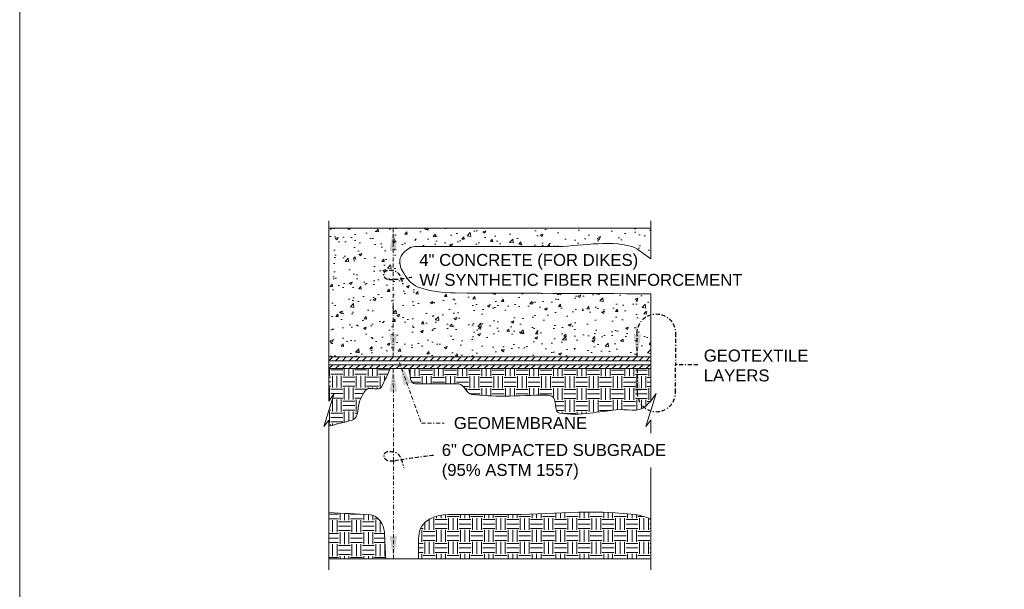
# Model space of a CAD drawing. Header units: feet. Extents: x -981 to -621, y 39 to 285.
# Tile 2 of 5: x -981 to -857, y 142 to 214. Entities that reach past the tile are written whole.
import ezdxf

# ---------------------------------------------------------------- set-up
doc = ezdxf.new("R2010")
doc.units = ezdxf.units.FT
doc.header["$MEASUREMENT"] = 0
doc.linetypes.add('( Border )', pattern=[1.751, 0.5, -0.25, 0.5, -0.25, 0.001, -0.25])
for name, color, linetype, lineweight in [('C-Detl-Grph-Wt 0', 4, 'Continuous', 0), ('G-ANNO-MASK', 1, 'Continuous', 0), ('G-ANNO-PATT', 250, 'Continuous', 0)]:
    doc.layers.add(name, color=color, linetype=linetype, lineweight=lineweight)
doc.layers.add('G-ANNO-NOTE', color=4, linetype='( Border )')
doc.layers.add('G-ANNO-NPLT', color=2, linetype='Continuous', lineweight=0, plot=False)
doc.styles.get("Standard").update_dxf_attribs({"font": 'txt.shx'})
doc.styles.add('Style-Arial', font='arial.ttf')
doc.styles.add('Text_0', font='arial.ttf')
doc.dimstyles.get("Standard").update_dxf_attribs({"dimtxt": 0.18, "dimasz": 0.18, "dimexe": 0.18, "dimexo": 0.0625, "dimgap": 0.09, "dimtad": 0, "dimtih": 1, "dimtoh": 1, "dimdec": 4, "dimzin": 0, "dimdsep": 46, "dimtxsty": 'Standard', "dimcen": 0.09, "dimadec": 0, "dimazin": 0, "dimtfac": 1, "dimtdec": 4, "dimtofl": 0, "dimtmove": 0, "dimatfit": 3, "dimfxl": 1, "dimtolj": 1, "dimtzin": 0, "dimarcsym": 0})
doc.dimstyles.new('Std-Arch', dxfattribs={"dimtxt": 2.4, "dimasz": 2.88, "dimexe": 1.2, "dimexo": 1.2, "dimgap": 1.2, "dimtad": 1, "dimdec": 4, "dimzin": 11, "dimdsep": 46, "dimlunit": 4, "dimtxsty": 'Text_0', "dimcen": 1.08, "dimclrd": 256, "dimclre": 256, "dimadec": 4, "dimazin": 3, "dimtfac": 1, "dimtdec": 4, "dimtofl": 0, "dimtmove": 1, "dimatfit": 3, "dimfxl": 1, "dimfrac": 2, "dimtolj": 1, "dimtzin": 11, "dimlwd": 13, "dimlwe": 13, "dimarcsym": 0})

# ---------------------------------------------------------------- blocks, each defined once
blk = doc.blocks.new('*U59')
at = {"layer": 'G-ANNO-NOTE'}
for p in [(-5.62, 3.74, 0), (-5.62, -3.74, 0), (-2.8, -0.25, 0)]:
    blk.add_line(p, (-5.62, -0.25, 0), dxfattribs=at)
at = {"layer": 'G-ANNO-NOTE', "extrusion": (0, 0, -1)}
blk.add_arc((8.02, 3.74, 0), 2.4, 0, 180, dxfattribs=at)
at = {"layer": 'G-ANNO-NOTE'}
blk.add_arc((-8.02, -3.74, 0), 2.4, 180, 0, dxfattribs=at)
blk.add_solid([(-10.42, 0.74, 0), (-9.95, 3.56, 0), (-10.89, 3.56, 0)], dxfattribs=at)
at = {"layer": 'G-ANNO-NOTE', "extrusion": (0, 0, -1)}
blk.add_solid([(10.42, -0.74, 0), (10.89, -3.56, 0), (9.95, -3.56, 0)], dxfattribs=at)
at = {"layer": 'G-ANNO-NOTE', "insert": (-2.05, -2.36, 0), "char_height": 1.5, "attachment_point": 7, "style": 'Style-Arial'}
blk.add_mtext('GEOTEXTILE\\PLAYERS', dxfattribs=at)
at = {"layer": 'G-ANNO-NOTE'}
for points in [[(-10.42, 0.74, 0), (-10.42, 3.74, 0)], [(-10.42, -0.74, 0), (-10.42, -3.74, 0)]]:
    blk.add_leader(points, dimstyle='Standard', override={"dimtxt": 1.5, "dimasz": 2.82, "dimgap": 0.75, "dimtad": 1, "dimtxsty": 'Style-Arial', "dimldrblk": 'None'}, dxfattribs=at)

msp = doc.modelspace()

# ---------------------------------------------------------------- hatches: boundary and pattern name
at = {"layer": 'G-ANNO-PATT'}
h = msp.add_hatch(dxfattribs=at)
h.set_pattern_fill('AR-CONC', color=256, style=0, pattern_type=2)
h.set_pattern_definition([(50, (-933.9326, 175.6907), (3.5863, -0.31376), [0.375, -4.125]), (355, (-933.9326, 175.6907), (-0.69376, 3.76096), [0.3, -3.3]), (100.451, (-933.6337, 175.6645), (2.89254, 3.4472), [0.3187, -3.5057]), (46.184, (-933.9326, 176.6907), (5.3362, -0.8276), [0.5625, -6.1875]), (96.636, (-933.488, 176.6217), (4.6733, 4.8706), [0.47805, -5.2586]), (351.184, (-933.9326, 176.6907), (4.6733, 4.8706), [0.45, -4.95]), (21, (-933.4326, 176.4407), (2.98453, -2.0131), [0.375, -4.125]), (326, (-933.4326, 176.4407), (1.21658, 3.62575), [0.3, -3.3]), (71.451, (-933.184, 176.273), (4.2011, 1.61266), [0.3187, -3.5057]), (37.5, (-933.9326, 175.6907), (0.0608, 1.66447), [0, -3.26, 0, -3.35, 0, -3.3125]), (7.5, (-933.9326, 175.6907), (1.31535, 1.97206), [0, -1.91, 0, -3.185, 0, -1.2625]), (327.5, (-935.0476, 175.6907), (2.66911, -0.112774), [0, -1.25, 0, -3.9, 0, -5.175]), (317.5, (-935.5476, 175.6907), (2.91593, 0.50052), [0, -1.625, 0, -2.59, 0, -3.675])])
edge = h.paths.add_edge_path()
edge.add_line((-901.48182, 179.15285), (-926.10025, 179.25853))
edge.add_spline(control_points=[(-926.10025, 179.25853), (-927.66848, 179.26526), (-929.20582, 179.44212), (-930.7466, 179.99735), (-931.68752, 180.33642), (-932.25067, 181.22516), (-932.74669, 182.05991), (-933.09746, 182.65022), (-933.21692, 183.52437), (-932.74669, 184.09167), (-932.31786, 184.60902), (-931.79501, 185.07677), (-931.17739, 185.07677)], knot_values=[0, 0, 0, 0, 0.410447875, 0.410447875, 0.410447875, 0.661098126, 0.661098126, 0.661098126, 0.838352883, 0.838352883, 0.838352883, 1, 1, 1, 1], degree=3, periodic=0)
edge.add_line((-931.17739, 185.07677), (-913.82281, 185.07677))
edge.add_spline(control_points=[(-913.82281, 185.07677), (-910.50984, 185.07677), (-906.93383, 185.97248), (-903.88392, 185.07677), (-903.00764, 184.81942), (-902.28252, 184.04738), (-901.48182, 183.53268)], knot_values=[0, 0, 0, 0, 0.776811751, 0.776811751, 0.776811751, 1, 1, 1, 1], degree=3, periodic=0)
edge.add_line((-901.48182, 183.53268), (-901.48182, 187.41403))
edge.add_line((-901.48182, 187.41403), (-941.96919, 187.41403))
edge.add_line((-941.96919, 187.41403), (-941.96919, 171.22955))
edge.add_line((-941.96919, 171.22955), (-901.48658, 171.22955))
edge.add_line((-901.48658, 171.22955), (-901.48182, 171.22955))
edge.add_line((-901.48182, 171.22955), (-901.48182, 175.44738))
edge.add_line((-901.48182, 175.44738), (-901.48182, 179.15285))
h = msp.add_hatch(dxfattribs=at)
h.set_pattern_fill('MSTN', color=256, style=0, pattern_type=2)
h.set_pattern_definition([(45, (-941.9716, 170.7343), (-0.424264, 0.424264), [])])
h.paths.add_polyline_path([(-901.48658, 171.22955), (-901.48182, 170.73306), (-941.96919, 170.73306), (-941.97395, 171.22955)])
h = msp.add_hatch(dxfattribs=at)
h.set_pattern_fill('EARTH', color=256, style=0, pattern_type=2)
h.set_pattern_definition([(0, (-938.7212, 166.0475), (1.5, 1.5), [1.5, -1.5]), (0, (-938.7212, 166.61), (1.5, 1.5), [1.5, -1.5]), (0, (-938.7212, 167.1725), (1.5, 1.5), [1.5, -1.5]), (90, (-938.5337, 167.36), (-1.5, 1.5), [1.5, -1.5]), (90, (-937.9712, 167.36), (-1.5, 1.5), [1.5, -1.5]), (90, (-937.4087, 167.36), (-1.5, 1.5), [1.5, -1.5])])
edge = h.paths.add_edge_path()
edge.add_line((-941.96919, 162.50832), (-939.05589, 163.28233))
edge.add_spline(control_points=[(-939.05589, 163.28233), (-938.12146, 163.53059), (-938.41739, 165.11347), (-937.98081, 165.97628), (-937.79556, 166.34237), (-937.59868, 166.70475), (-937.34781, 167.03174), (-936.9284, 167.57842), (-935.63796, 166.85708), (-935.33831, 167.47403)], knot_values=[0, 0, 0, 0, 0.468670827, 0.468670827, 0.468670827, 0.667531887, 0.667531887, 0.667531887, 1, 1, 1, 1], degree=3, periodic=0)
edge.add_line((-935.33831, 167.47403), (-934.23308, 169.74956))
edge.add_line((-934.23308, 169.74956), (-941.96919, 169.74956))
edge.add_line((-941.96919, 169.74956), (-941.96919, 165.67827))
edge.add_line((-941.96919, 165.67827), (-941.28516, 166.64915))
edge.add_line((-941.28516, 166.64915), (-942.61374, 162.4931))
edge.add_line((-942.61374, 162.4931), (-941.96919, 163.29365))
edge.add_line((-941.96919, 163.29365), (-941.96919, 162.50832))
h = msp.add_hatch(dxfattribs=at)
h.set_pattern_fill('MSTN', color=256, style=0, pattern_type=2)
h.set_pattern_definition([(45, (-941.9716, 169.7508), (-0.424264, 0.424264), [])])
h.paths.add_polyline_path([(-941.96919, 169.74956), (-941.96919, 170.24608), (-901.48182, 170.24608), (-901.48182, 169.74956)])
h = msp.add_hatch(dxfattribs=at)
h.set_pattern_fill('EARTH', color=256, style=0, pattern_type=2)
h.set_pattern_definition([(0, (-919.932, 167.502), (1.5, 1.5), [1.5, -1.5]), (0, (-919.932, 168.0645), (1.5, 1.5), [1.5, -1.5]), (0, (-919.932, 168.627), (1.5, 1.5), [1.5, -1.5]), (90, (-919.7445, 168.8145), (-1.5, 1.5), [1.5, -1.5]), (90, (-919.182, 168.8145), (-1.5, 1.5), [1.5, -1.5]), (90, (-918.6195, 168.8145), (-1.5, 1.5), [1.5, -1.5])])
edge = h.paths.add_edge_path()
edge.add_line((-901.48182, 165.67827), (-901.48182, 169.74956))
edge.add_line((-901.48182, 169.74956), (-931.92215, 169.74956))
edge.add_line((-931.92215, 169.74956), (-931.69106, 168.42897))
edge.add_spline(control_points=[(-931.69106, 168.42897), (-931.64206, 168.14898), (-931.37246, 167.82585), (-931.08821, 167.82585)], knot_values=[0, 0, 0, 0, 1, 1, 1, 1], degree=3, periodic=0)
edge.add_line((-931.08821, 167.82585), (-925.64245, 167.82585))
edge.add_spline(control_points=[(-925.64245, 167.82585), (-924.94928, 167.82585), (-924.71614, 166.59976), (-924.0248, 166.51909), (-922.66331, 166.36021), (-921.30007, 166.29732), (-919.93546, 166.29794), (-918.15389, 166.29875), (-916.37185, 166.41931), (-914.59018, 166.41857), (-914.36755, 166.41847), (-914.1502, 166.35654), (-913.93709, 166.27784), (-913.19806, 166.00493), (-913.74869, 164.27279), (-912.98257, 164.16691), (-911.71001, 163.99103), (-910.4072, 164.00825), (-909.13437, 164.16691), (-908.03584, 164.30384), (-906.93732, 164.44224), (-905.83878, 164.57904), (-904.60338, 164.73288), (-903.01332, 164.15275), (-902.13125, 165.03138)], knot_values=[0, 0, 0, 0, 0.081836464, 0.081836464, 0.081836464, 0.243001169, 0.243001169, 0.243001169, 0.453409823, 0.453409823, 0.453409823, 0.479701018, 0.479701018, 0.479701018, 0.570871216, 0.570871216, 0.570871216, 0.722311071, 0.722311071, 0.722311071, 0.85301389, 0.85301389, 0.85301389, 1, 1, 1, 1], degree=3, periodic=0)
edge.add_line((-902.13125, 165.03138), (-901.48182, 165.67827))
h = msp.add_hatch(dxfattribs=at)
h.set_pattern_fill('EARTH', color=256, style=0, pattern_type=2)
h.set_pattern_definition([(0, (-937.7558, 149.4008), (1.5, 1.5), [1.5, -1.5]), (0, (-937.7558, 149.9633), (1.5, 1.5), [1.5, -1.5]), (0, (-937.7558, 150.5258), (1.5, 1.5), [1.5, -1.5]), (90, (-937.5683, 150.7133), (-1.5, 1.5), [1.5, -1.5]), (90, (-937.0058, 150.7133), (-1.5, 1.5), [1.5, -1.5]), (90, (-936.4433, 150.7133), (-1.5, 1.5), [1.5, -1.5])])
edge = h.paths.add_edge_path()
edge.add_line((-941.96919, 151.68416), (-941.96919, 145.84326))
edge.add_line((-941.96919, 145.84326), (-941.96443, 145.84326))
edge.add_line((-941.96443, 145.84326), (-934.81411, 145.84326))
edge.add_line((-934.81411, 145.84326), (-934.98994, 149.239))
edge.add_spline(control_points=[(-934.98994, 149.239), (-935.03777, 150.16258), (-935.82496, 151.33223), (-936.74826, 151.38511)], knot_values=[0, 0, 0, 0, 1, 1, 1, 1], degree=3, periodic=0)
edge.add_line((-936.74826, 151.38511), (-941.96919, 151.68416))
h = msp.add_hatch(dxfattribs=at)
h.set_pattern_fill('EARTH', color=256, style=0, pattern_type=2)
h.set_pattern_definition([(0, (-919.605, 149.6702), (1.5, 1.5), [1.5, -1.5]), (0, (-919.605, 150.2327), (1.5, 1.5), [1.5, -1.5]), (0, (-919.605, 150.7952), (1.5, 1.5), [1.5, -1.5]), (90, (-919.4175, 150.9827), (-1.5, 1.5), [1.5, -1.5]), (90, (-918.855, 150.9827), (-1.5, 1.5), [1.5, -1.5]), (90, (-918.2925, 150.9827), (-1.5, 1.5), [1.5, -1.5])])
edge = h.paths.add_edge_path()
edge.add_spline(control_points=[(-901.47707, 150.90769), (-902.13915, 151.07856), (-902.7904, 151.33486), (-903.46333, 151.4203), (-908.82188, 152.10061), (-914.35317, 151.4203), (-919.79809, 151.4203)], knot_values=[0, 0, 0, 0, 0.111570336, 0.111570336, 0.111570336, 1, 1, 1, 1], degree=3, periodic=0)
edge.add_line((-919.79809, 151.4203), (-925.2137, 151.4203))
edge.add_spline(control_points=[(-925.2137, 151.4203), (-926.77469, 151.4203), (-928.3277, 151.68218), (-929.80291, 150.48797), (-930.62335, 149.82381), (-930.69965, 148.91095), (-930.69965, 148.04281)], knot_values=[0, 0, 0, 0, 0.642612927, 0.642612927, 0.642612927, 1, 1, 1, 1], degree=3, periodic=0)
edge.add_line((-930.69965, 148.04281), (-930.69965, 145.84326))
edge.add_line((-930.69965, 145.84326), (-901.47707, 145.84326))
edge.add_line((-901.47707, 145.84326), (-901.47707, 150.90769))

# ---------------------------------------------------------------- linework, layer by layer
at = {"layer": 'C-Detl-Grph-Wt 0'}
for p, q in [((-941.96919, 187.41403, -3.51575), (-901.48182, 187.41403, -3.51575)), ((-941.96443, 145.84326, -3.51575), (-901.47707, 145.84326, -3.51575))]:
    msp.add_line(p, q, dxfattribs=at)
for points in [[(-941.97395, 171.22955, -3.51575), (-901.48658, 171.22955, -3.51575), (-901.48182, 170.73306, -3.51575), (-941.96919, 170.73306, -3.51575)], [(-941.96919, 170.24608, -3.51575), (-901.48182, 170.24608, -3.51575), (-901.48182, 169.74956, -3.51575), (-941.96919, 169.74956, -3.51575)]]:
    msp.add_3dface(points, dxfattribs=at)
at = {"layer": 'G-ANNO-MASK'}
for p, q in [((-941.96919, 188.33246, -3.51575), (-941.96919, 165.67827, -3.51575)), ((-901.48182, 188.33246, -3.51575), (-901.48182, 183.53268, -3.51575)), ((-901.48182, 179.15285, -3.51575), (-901.48182, 175.42993, -3.51575)), ((-901.48182, 175.44738, -3.51575), (-901.48182, 165.67827, -3.51575)), ((-941.96919, 163.29365, -3.51575), (-941.96919, 144.49336, -3.51575)), ((-901.47707, 163.29956, -3.51575), (-901.47707, 161.64634, -3.51575)), ((-901.47707, 157.32201, -3.51575), (-901.47707, 144.49336, -3.51575))]:
    msp.add_line(p, q, dxfattribs=at)
for points in [[(-941.96919, 165.67827, -3.51575), (-941.28516, 166.64915, -3.51535), (-942.61374, 162.4931, -3.51535), (-941.96919, 163.29365, -3.51575)], [(-901.48182, 165.67827, -3.51575), (-900.7978, 166.64915, -3.51535), (-902.12637, 162.4931, -3.51535), (-901.48182, 163.29365, -3.51575)]]:
    msp.add_polyline3d(points, dxfattribs=at)
at = {"layer": 'G-ANNO-NOTE'}
msp.add_arc((-934.60478, 196.75723, -3.51575), 15.80646, 273.0880889, 281.1660944, dxfattribs=at)
at = {"layer": 'G-ANNO-NOTE', "extrusion": (0, 0, -1)}
msp.add_arc((921.62371, 89.8389, 3.51575), 69.41187, 79.9685167, 84.1911611, dxfattribs=at)
at = {"layer": 'G-ANNO-NOTE'}
for points, knots in [([(-933.85554, 180.91676, -3.51575), (-933.95753, 180.89732, -3.51575), (-934.05967, 180.89255, -3.51575), (-934.16168, 180.89138, -3.51575), (-934.27385, 180.8901, -3.51575), (-934.3859, 180.9007, -3.51575), (-934.49797, 180.92311, -3.51575), (-934.61379, 180.94626, -3.51575), (-934.71376, 180.99403, -3.51575), (-934.81363, 181.07221, -3.51575), (-934.90658, 181.14498, -3.51575), (-934.95727, 181.23692, -3.51575), (-935.00398, 181.33553, -3.51575), (-935.0704, 181.47576, -3.51575), (-935.102, 181.65589, -3.51575), (-935.0246, 181.79713, -3.51575), (-934.95211, 181.9294, -3.51575), (-934.84266, 182.03616, -3.51575), (-934.69942, 182.08265, -3.51575), (-934.53837, 182.13492, -3.51575), (-934.37413, 182.13206, -3.51575), (-934.21403, 182.11596, -3.51575), (-934.02381, 182.09684, -3.51575), (-933.8341, 182.07257, -3.51575), (-933.64615, 182.0081, -3.51575), (-933.5429, 181.97268, -3.51575), (-933.45312, 181.92411, -3.51575), (-933.37014, 181.85106, -3.51575), (-933.24474, 181.74066, -3.51575), (-933.14795, 181.62099, -3.51575), (-933.064, 181.48146, -3.51575), (-932.99401, 181.36514, -3.51575), (-932.92666, 181.25049, -3.51575), (-932.88634, 181.12297, -3.51575), (-932.84106, 180.97978, -3.51575), (-932.80193, 180.83583, -3.51575), (-932.76103, 180.69151, -3.51575), (-932.70663, 180.4996, -3.51575), (-932.65247, 180.30424, -3.51575), (-932.6135, 180.11253, -3.51575)], [0, 0, 0, 0, 0.055624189, 0.055624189, 0.055624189, 0.116785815, 0.116785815, 0.116785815, 0.179999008, 0.179999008, 0.179999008, 0.238831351, 0.238831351, 0.238831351, 0.322496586, 0.322496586, 0.322496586, 0.400853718, 0.400853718, 0.400853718, 0.488950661, 0.488950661, 0.488950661, 0.593614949, 0.593614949, 0.593614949, 0.651114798, 0.651114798, 0.651114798, 0.738014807, 0.738014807, 0.738014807, 0.810461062, 0.810461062, 0.810461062, 0.891814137, 0.891814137, 0.891814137, 1, 1, 1, 1]), ([(-933.82064, 158.14936, -3.51575), (-933.92266, 158.13042, -3.51575), (-934.02475, 158.12541, -3.51575), (-934.12678, 158.12398, -3.51575), (-934.23892, 158.1224, -3.51575), (-934.35099, 158.13258, -3.51575), (-934.46307, 158.15412, -3.51575), (-934.57873, 158.17635, -3.51575), (-934.67893, 158.2233, -3.51575), (-934.77873, 158.30164, -3.51575), (-934.87253, 158.37527, -3.51575), (-934.92257, 158.46851, -3.51575), (-934.96908, 158.56813, -3.51575), (-935.03448, 158.7082, -3.51575), (-935.06696, 158.88728, -3.51575), (-934.9897, 159.02814, -3.51575), (-934.91727, 159.1602, -3.51575), (-934.80751, 159.2672, -3.51575), (-934.66452, 159.31208, -3.51575), (-934.5034, 159.36265, -3.51575), (-934.33941, 159.35879, -3.51575), (-934.17913, 159.3438, -3.51575), (-933.98844, 159.32598, -3.51575), (-933.79818, 159.30456, -3.51575), (-933.60967, 159.2407, -3.51575), (-933.50642, 159.20572, -3.51575), (-933.4176, 159.15544, -3.51575), (-933.33525, 159.08207, -3.51575), (-933.21056, 158.97099, -3.51575), (-933.11317, 158.85194, -3.51575), (-933.0291, 158.71248, -3.51575), (-932.95902, 158.59621, -3.51575), (-932.89176, 158.4815, -3.51575), (-932.85144, 158.35399, -3.51575), (-932.80617, 158.21079, -3.51575), (-932.76704, 158.06684, -3.51575), (-932.72613, 157.92253, -3.51575), (-932.67173, 157.73061, -3.51575), (-932.61757, 157.53526, -3.51575), (-932.57861, 157.34355, -3.51575)], [0, 0, 0, 0, 0.055632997, 0.055632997, 0.055632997, 0.116777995, 0.116777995, 0.116777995, 0.179879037, 0.179879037, 0.179879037, 0.239187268, 0.239187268, 0.239187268, 0.322578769, 0.322578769, 0.322578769, 0.400759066, 0.400759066, 0.400759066, 0.488850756, 0.488850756, 0.488850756, 0.593656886, 0.593656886, 0.593656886, 0.651059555, 0.651059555, 0.651059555, 0.737973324, 0.737973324, 0.737973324, 0.81043105, 0.81043105, 0.81043105, 0.891797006, 0.891797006, 0.891797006, 1, 1, 1, 1])]:
    msp.add_open_spline(points, degree=3, knots=knots, dxfattribs=at)
at = {"layer": 'G-ANNO-NPLT'}
for points, knots in [([(-901.48182, 183.53268, -3.51575), (-902.28252, 184.04738, -3.51575), (-903.00764, 184.81942, -3.51575), (-903.88392, 185.07677, -3.51575), (-906.93383, 185.97248, -3.51575), (-910.50984, 185.07677, -3.51575), (-913.82281, 185.07677, -3.51575), (-919.60767, 185.07677, -3.51575), (-925.39253, 185.07677, -3.51575), (-931.17739, 185.07677, -3.51575), (-931.79501, 185.07677, -3.51575), (-932.31786, 184.60902, -3.51575), (-932.74669, 184.09167, -3.51575), (-933.21692, 183.52437, -3.51575), (-933.09746, 182.65022, -3.51575), (-932.74669, 182.05991, -3.51575), (-932.25067, 181.22516, -3.51575), (-931.68752, 180.33642, -3.51575), (-930.7466, 179.99735, -3.51575), (-929.20582, 179.44212, -3.51575), (-927.66848, 179.26526, -3.51575), (-926.10025, 179.25853, -3.51575), (-917.89411, 179.2233, -3.51575), (-909.68797, 179.18808, -3.51575), (-901.48182, 179.15285, -3.51575)], [0, 0, 0, 0, 0.043115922, 0.043115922, 0.043115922, 0.193181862, 0.193181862, 0.193181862, 0.455216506, 0.455216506, 0.455216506, 0.483192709, 0.483192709, 0.483192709, 0.513870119, 0.513870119, 0.513870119, 0.557250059, 0.557250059, 0.557250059, 0.62828611, 0.62828611, 0.62828611, 1, 1, 1, 1]), ([(-941.96919, 162.50832, -3.51575), (-940.99809, 162.76632, -3.51575), (-940.02699, 163.02433, -3.51575), (-939.05589, 163.28233, -3.51575), (-938.12146, 163.53059, -3.51575), (-938.41739, 165.11347, -3.51575), (-937.98081, 165.97628, -3.51575), (-937.79556, 166.34237, -3.51575), (-937.59868, 166.70475, -3.51575), (-937.34781, 167.03174, -3.51575), (-936.9284, 167.57842, -3.51575), (-935.63796, 166.85708, -3.51575), (-935.33831, 167.47403, -3.51575), (-934.9699, 168.23254, -3.51575), (-934.60149, 168.99105, -3.51575), (-934.23308, 169.74956, -3.51575)], [0, 0, 0, 0, 0.256913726, 0.256913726, 0.256913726, 0.504126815, 0.504126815, 0.504126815, 0.609021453, 0.609021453, 0.609021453, 0.784390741, 0.784390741, 0.784390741, 1, 1, 1, 1]), ([(-931.92215, 169.74956, -3.51575), (-931.84512, 169.30936, -3.51575), (-931.76809, 168.86917, -3.51575), (-931.69106, 168.42897, -3.51575), (-931.64206, 168.14898, -3.51575), (-931.37246, 167.82585, -3.51575), (-931.08821, 167.82585, -3.51575), (-930.2978, 167.82585, -3.51575), (-929.5074, 167.82585, -3.51575), (-928.71699, 167.82585, -3.51575), (-927.69215, 167.82585, -3.51575), (-926.6673, 167.82585, -3.51575), (-925.64245, 167.82585, -3.51575), (-924.94928, 167.82585, -3.51575), (-924.71614, 166.59976, -3.51575), (-924.0248, 166.51909, -3.51575), (-922.66331, 166.36021, -3.51575), (-921.30007, 166.29732, -3.51575), (-919.93546, 166.29794, -3.51575), (-918.15389, 166.29875, -3.51575), (-916.37185, 166.41931, -3.51575), (-914.59018, 166.41857, -3.51575), (-914.36755, 166.41847, -3.51575), (-914.1502, 166.35654, -3.51575), (-913.93709, 166.27784, -3.51575), (-913.19806, 166.00493, -3.51575), (-913.74869, 164.27279, -3.51575), (-912.98257, 164.16691, -3.51575), (-911.71001, 163.99103, -3.51575), (-910.4072, 164.00825, -3.51575), (-909.13437, 164.16691, -3.51575), (-908.03584, 164.30384, -3.51575), (-906.93732, 164.44224, -3.51575), (-905.83878, 164.57904, -3.51575), (-904.60338, 164.73288, -3.51575), (-903.01332, 164.15275, -3.51575), (-902.13125, 165.03138, -3.51575), (-901.91477, 165.24701, -3.51575), (-901.6983, 165.46264, -3.51575), (-901.48182, 165.67827, -3.51575)], [0, 0, 0, 0, 0.039469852, 0.039469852, 0.039469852, 0.064575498, 0.064575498, 0.064575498, 0.134385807, 0.134385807, 0.134385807, 0.224902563, 0.224902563, 0.224902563, 0.286125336, 0.286125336, 0.286125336, 0.406694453, 0.406694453, 0.406694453, 0.564103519, 0.564103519, 0.564103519, 0.583772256, 0.583772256, 0.583772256, 0.651977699, 0.651977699, 0.651977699, 0.765271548, 0.765271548, 0.765271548, 0.863051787, 0.863051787, 0.863051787, 0.973013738, 0.973013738, 0.973013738, 1, 1, 1, 1]), ([(-941.96919, 151.68416, -3.51575), (-940.22888, 151.58448, -3.51575), (-938.48857, 151.4848, -3.51575), (-936.74826, 151.38511, -3.51575), (-935.82496, 151.33223, -3.51575), (-935.03777, 150.16258, -3.51575), (-934.98994, 149.239, -3.51575), (-934.93133, 148.10709, -3.51575), (-934.87272, 146.97517, -3.51575), (-934.81411, 145.84326, -3.51575)], [0, 0, 0, 0, 0.458557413, 0.458557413, 0.458557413, 0.70183866, 0.70183866, 0.70183866, 1, 1, 1, 1]), ([(-930.69965, 145.84326, -3.51575), (-930.69965, 146.57644, -3.51575), (-930.69965, 147.30963, -3.51575), (-930.69965, 148.04281, -3.51575), (-930.69965, 148.91095, -3.51575), (-930.62335, 149.82381, -3.51575), (-929.80291, 150.48797, -3.51575), (-928.3277, 151.68218, -3.51575), (-926.77469, 151.4203, -3.51575), (-925.2137, 151.4203, -3.51575), (-923.4085, 151.4203, -3.51575), (-921.60329, 151.4203, -3.51575), (-919.79809, 151.4203, -3.51575), (-914.35317, 151.4203, -3.51575), (-908.82188, 152.10061, -3.51575), (-903.46333, 151.4203, -3.51575), (-902.7904, 151.33486, -3.51575), (-902.13915, 151.07856, -3.51575), (-901.47707, 150.90769, -3.51575)], [0, 0, 0, 0, 0.066075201, 0.066075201, 0.066075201, 0.144312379, 0.144312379, 0.144312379, 0.284989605, 0.284989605, 0.284989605, 0.447676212, 0.447676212, 0.447676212, 0.938377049, 0.938377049, 0.938377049, 1, 1, 1, 1])]:
    msp.add_open_spline(points, degree=3, knots=knots, dxfattribs=at)
msp.add_3dface([(-620.8441, 285.13311, -3.51772), (-980.8441, 285.13311, -3.51772), (-980.8441, 39.13311, -3.51772), (-620.8441, 39.13311, -3.51772)], dxfattribs=at)

# ---------------------------------------------------------------- block references
at = {"layer": 'G-ANNO-NOTE'}
msp.add_blockref('*U59', (-892.77909, 170.48495, -3.51575), dxfattribs=at)

# ---------------------------------------------------------------- texts
at = {"layer": 'G-ANNO-NOTE', "char_height": 1.5, "style": 'Style-Arial'}
for s, insert, attachment_point in [('4" CONCRETE (FOR DIKES)\\PW/ SYNTHETIC FIBER REINFORCEMENT', (-930.59344, 184.15529, -3.51772), 1), ('GEOMEMBRANE', (-926.25599, 162.90916, -3.51575), 4), ('6" COMPACTED SUBGRADE\\P(95% ASTM 1557)', (-927.77784, 160.27684, -3.51772), 1)]:
    msp.add_mtext(s, dxfattribs=dict(at, insert=insert, attachment_point=attachment_point))

# ---------------------------------------------------------------- leaders
at = {"layer": 'G-ANNO-NOTE', "lineweight": 13}
for points in [[(-933.86823, 187.41403, -3.51575), (-933.86668, 179.32179, -3.51575)], [(-933.86513, 171.22955, -3.51575), (-933.86668, 179.32179, -3.51575)], [(-933.86485, 169.74956, -3.51575), (-933.86262, 158.06529, -3.51575)], [(-933.86028, 145.84326, -3.51575), (-933.86262, 158.06529, -3.51575)]]:
    msp.add_leader(points, dimstyle='Std-Arch', override={"dimclrd": 0, "dimlwd": 18}, dxfattribs=at)
at = {"layer": 'G-ANNO-NOTE', "lineweight": 13, "annotation_type": 0, "has_hookline": 1, "hookline_direction": 0, "text_width": 16.54195}
msp.add_leader([(-933.08478, 170.5169, -3.51575), (-930.33599, 162.90916, -3.51575), (-927.45599, 162.90916, -3.51575)], dimstyle='Std-Arch', override={"dimtad": 0, "dimclrd": 0, "dimlwd": 18}, dxfattribs=at)

doc.saveas('drawing.dxf')
